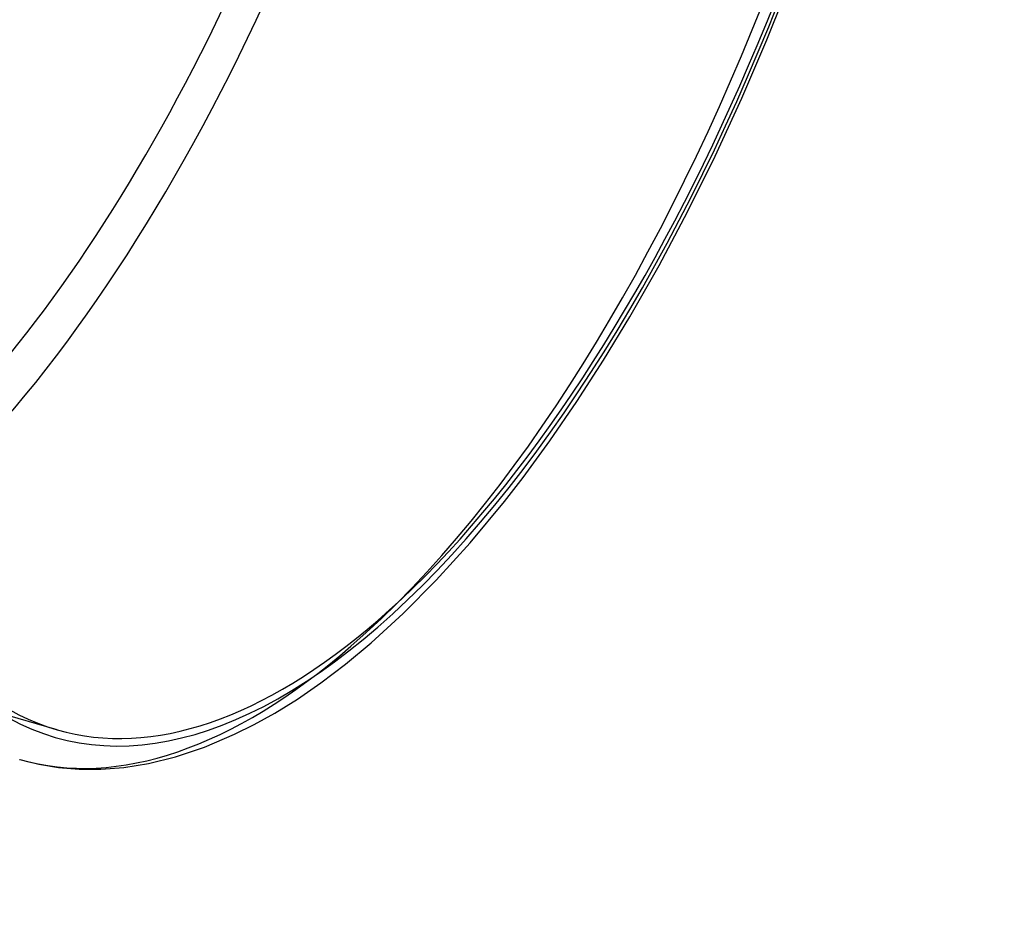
# Model space of a CAD drawing. Header units: millimetres. Extents: x -144 to 144, y -123 to 109.
# Tile 9 of 11: x 93 to 144, y -98 to -53. Entities that reach past the tile are written whole.
import ezdxf

# ---------------------------------------------------------------- set-up
doc = ezdxf.new("R2010")
doc.units = ezdxf.units.MM
doc.layers.add('HIDDEN', color=7, linetype='Continuous')
doc.layers.add('THICK', color=7, linetype='Continuous')

msp = doc.modelspace()

# ---------------------------------------------------------------- linework, layer by layer
at = {"layer": 'HIDDEN'}
msp.add_line((95.215, -89.416), (70.1, -82.166), dxfattribs=at)
for centre, major_axis, ratio, start_param, end_param in [((52.481, -15.15), (-23.186, -80.32), 0.433013, 0.588003, 2.875606), ((51.615, -14.9), (-22.632, -78.399), 0.433013, 0.588003, 2.875683), ((87.469, -25.25), (-17.057, -59.087), 0.433013, 0.588003, 2.875683), ((110.332, -31.85), (-17.057, -59.087), 0.433013, 0.588003, 2.158799), ((74.42, -19.142), (-57.182, -37.97), 0.454221, 0.474554, 1.696285), ((110.332, -31.85), (-17.057, -59.087), 0.433013, 0.000107, 0.588003)]:
    msp.add_ellipse(centre, major_axis=major_axis, ratio=ratio, start_param=start_param, end_param=end_param, dxfattribs=at)
at = {"layer": 'THICK'}
for p, q in [((131.763, -53.869), (132.998, -50.777)), ((130.467, -56.886), (131.763, -53.869)), ((129.096, -59.86), (130.467, -56.886)), ((127.674, -62.734), (129.096, -59.86)), ((126.209, -65.499), (127.674, -62.734)), ((124.706, -68.145), (126.209, -65.499)), ((123.349, -70.381), (124.706, -68.145)), ((121.975, -72.51), (123.349, -70.381)), ((120.59, -74.525), (121.975, -72.51)), ((119.201, -76.42), (120.59, -74.525)), ((118.25, -77.647), (119.201, -76.42)), ((116.48, -79.785), (118.25, -77.647)), ((114.736, -81.712), (116.48, -79.785)), ((113.031, -83.427), (114.736, -81.712)), ((111.379, -84.934), (113.031, -83.427)), ((110.064, -86.026), (111.379, -84.934)), ((108.796, -86.986), (110.064, -86.026)), ((107.578, -87.825), (108.796, -86.986)), ((106.412, -88.55), (107.578, -87.825)), ((105.356, -89.14), (106.412, -88.55)), ((104.349, -89.644), (105.356, -89.14)), ((102.791, -90.306), (104.349, -89.644)), ((101.3, -90.804), (102.791, -90.306)), ((93.277, -90.938), (94.265, -91.181)), ((94.265, -91.181), (95.284, -91.347)), ((98.648, -91.346), (99.905, -91.145)), ((99.905, -91.145), (101.3, -90.804)), ((95.284, -91.347), (96.349, -91.435)), ((96.349, -91.435), (97.46, -91.438)), ((97.46, -91.438), (98.648, -91.346))]:
    msp.add_line(p, q, dxfattribs=at)
for centre, major_axis, start_param, end_param in [((111.717, -32.25), (-16.613, -57.55), 2.158799, 5.300392), ((111.717, -32.25), (-16.502, -57.166), 0.588003, 3.141594), ((110.332, -31.85), (-17.057, -59.087), -2.55359, -0.982794), ((86.603, -25), (-16.502, -57.166), 0.588003, 2.609548), ((111.717, -32.25), (-16.502, -57.166), -2.55359, 0.000002), ((111.717, -32.25), (-16.613, -57.55), 0.588003, 2.158799), ((111.717, -32.25), (-16.613, -57.55), -0.982794, 0.588003), ((111.717, -32.25), (-16.502, -57.166), 0.000002, 0.588003), ((110.332, -31.85), (-17.057, -59.087), -0.000035, 0.000107)]:
    msp.add_ellipse(centre, major_axis=major_axis, ratio=0.433013, start_param=start_param, end_param=end_param, dxfattribs=at)

doc.saveas('drawing.dxf')
